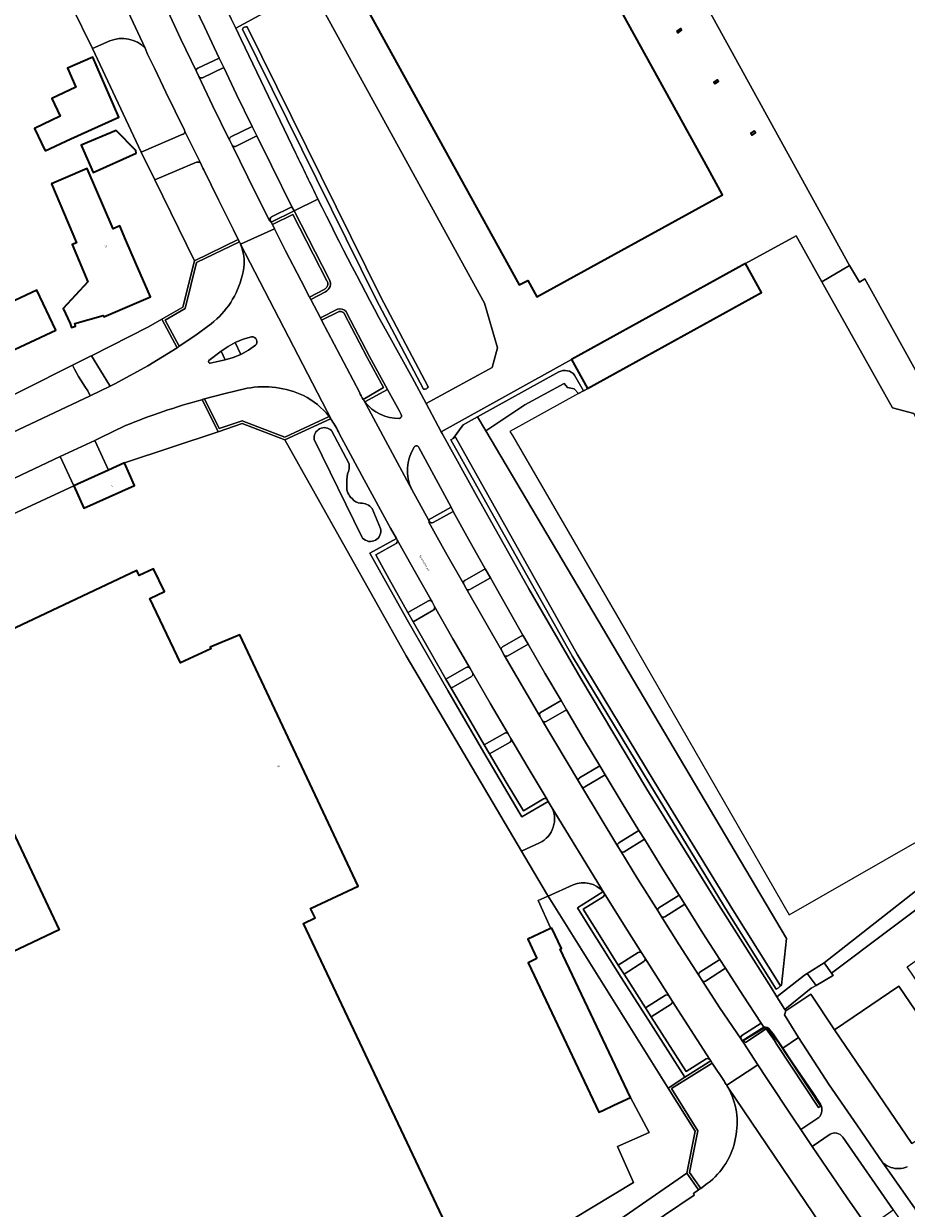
# Model space of a CAD drawing. Header units: metres. Extents: x 197700 to 204338, y 317132 to 325229.
# Tile 166 of 256: x 199338 to 199506, y 318752 to 318978. Entities that reach past the tile are written whole.
import ezdxf
from ezdxf.enums import TextEntityAlignment as Align

# ---------------------------------------------------------------- set-up
doc = ezdxf.new("R2010")
doc.units = ezdxf.units.M
for name, color, linetype, lineweight in [('B-WE-GR-BEPLANTING_CULTUUR_BODEMBEDEKKER-GV', 90, 'Continuous', 18), ('B-WE-GR-BEPLANTING_CULTUUR_HEESTERS-GV', 90, 'Continuous', 18), ('B-WE-IE-TERREINAFSCHEIDING_KUNSTMATIG_HEKWERK-G', 20, 'IE-TERREINAFSCHEIDING-KUNSTMATIG', 18), ('B-WE-OG-BEBOUWING-GV', 7, 'Continuous', 35), ('B-WE-OG-BEBOUWING-T18', 10, 'Continuous', 18), ('B-WE-OG-TERREIN_CULTUURSCHEIDING-GV', 7, 'Continuous', 18), ('B-WE-OG-TERREIN_ERF-GV', 7, 'Continuous', 18), ('B-WE-OG-TOPOGRAFIE-T18', 10, 'Continuous', 18), ('B-WE-OG-WATER_GREPPEL-GV', 160, 'Continuous', 18), ('B-WE-VH-VERHARDING_ASFALT-GV', 252, 'Continuous', 18), ('B-WE-VH-VERHARDING_BETONSTRAATSTEEN-GV', 252, 'Continuous', 18), ('B-WE-VH-VERHARDING_GESLOTEN-GV', 252, 'Continuous', 18), ('B-WE-VH-VERHARDING_GRASBETONSTEEN-GV', 70, 'Continuous', 18), ('B-WE-VH-VERHARDING_HALFVERHARDING-GV', 252, 'Continuous', 18), ('B-WE-VH-VERHARDING_OPEN-GV', 252, 'Continuous', 18), ('B-WE-VH-VERHARDING_STRAATBAKSTEEN-GV', 252, 'Continuous', 18), ('B-WE-VH-VERHARDING_TEGEL-GV', 252, 'Continuous', 18)]:
    doc.layers.add(name, color=color, linetype=linetype, lineweight=lineweight)
doc.styles.add('NLCS-ISO-M200-T18', font='NLCS-ISO.ttf', dxfattribs={"height": 0.36})
doc.linetypes.add('IE-TERREINAFSCHEIDING-KUNSTMATIG', pattern='A,4,[82,NLCS.SHX,S=0.75,R=90,X=0,Y=0],4,-2', length=10)

msp = doc.modelspace()

# ---------------------------------------------------------------- linework, layer by layer
at = {"layer": 'B-WE-GR-BEPLANTING_CULTUUR_BODEMBEDEKKER-GV'}
for points in [[(199375.995, 318969.202), (199375.127, 318971.008), (199371.053, 318969.08)], [(199370.808, 318968.447), (199371.252, 318967.498)], [(199371.942, 318967.282), (199375.995, 318969.202)], [(199378.239, 318954.216), (199382.288, 318956.192), (199381.42, 318957.976), (199377.371, 318956.009)], [(199377.108, 318955.397), (199377.138, 318955.336), (199377.586, 318954.417)], [(199422.831, 318869.915), (199426.755, 318872.111), (199425.759, 318873.841), (199421.833, 318871.648)], [(199421.65, 318870.958), (199422.149, 318870.081)], [(199414.944, 318867.766), (199411.046, 318865.527), (199412.016, 318863.777), (199415.955, 318866.021), (199416.168, 318866.335), (199416.113, 318866.7), (199415.632, 318867.576)], [(199430.026, 318857.298), (199433.944, 318859.517), (199432.927, 318861.241), (199429.019, 318859.035)], [(199428.839, 318858.374), (199429.357, 318857.449)], [(199422.141, 318855.071), (199418.28, 318852.843), (199419.29, 318851.118), (199423.132, 318853.37)], [(199423.357, 318853.999), (199422.85, 318854.897)], [(199437.321, 318844.778), (199441.195, 318847.041), (199440.191, 318848.77), (199436.293, 318846.514), (199436.076, 318846.24), (199436.114, 318845.826)], [(199436.114, 318845.826), (199436.624, 318844.952)], [(199429.45, 318842.578), (199425.552, 318840.377), (199426.57, 318838.658), (199430.475, 318840.856), (199430.691, 318841.162)], [(199430.691, 318841.162), (199430.64, 318841.538), (199430.089, 318842.441)], [(199444.724, 318832.341), (199448.579, 318834.65), (199447.548, 318836.373), (199443.689, 318834.06)], [(199443.49, 318833.434), (199444.037, 318832.49)], [(199452.208, 318819.994), (199456.026, 318822.386), (199454.988, 318824.089), (199451.152, 318821.719)], [(199451.152, 318821.719), (199450.944, 318821.442), (199450.995, 318821.025), (199451.521, 318820.162)], [(199459.911, 318807.635), (199463.696, 318810.05), (199462.616, 318811.738), (199458.804, 318809.366)], [(199458.643, 318808.687), (199459.203, 318807.788)], [(199454.853, 318800.85), (199451.062, 318798.45), (199452.16, 318796.74), (199455.926, 318799.153)], [(199456.083, 318799.85), (199455.544, 318800.701)], [(199467.684, 318795.382), (199471.453, 318797.854), (199470.386, 318799.538), (199466.604, 318797.1)], [(199466.431, 318796.444), (199467.01, 318795.512)], [(199461.279, 318791.71), (199460.728, 318792.579), (199460.415, 318792.787), (199460.033, 318792.727), (199456.22, 318790.308)], [(199456.22, 318790.308), (199457.314, 318788.646), (199461.115, 318791.025)]]:
    msp.add_lwpolyline(points, dxfattribs=at)
for points in [[(199371.053, 318969.08, 0.4123122), (199370.808, 318968.447)], [(199371.252, 318967.498, 0.4242633), (199371.942, 318967.282)], [(199377.371, 318956.009, 0.4169138), (199377.108, 318955.397)], [(199377.586, 318954.417, 0.4064366), (199378.239, 318954.216)], [(199421.833, 318871.648, 0.3975022), (199421.65, 318870.958)], [(199422.149, 318870.081, 0.4250226), (199422.831, 318869.915)], [(199415.632, 318867.576, 0.4050085), (199414.944, 318867.766)], [(199429.019, 318859.035, 0.4026372), (199428.839, 318858.374)], [(199429.357, 318857.449, 0.421187), (199430.026, 318857.298)], [(199422.85, 318854.897, 0.4122858), (199422.141, 318855.071)], [(199423.132, 318853.37, 0.4347017), (199423.357, 318853.999)], [(199436.624, 318844.952, 0.4101961), (199437.321, 318844.778)], [(199430.089, 318842.441, 0.3978937), (199429.45, 318842.578)], [(199443.689, 318834.06, 0.3972319), (199443.49, 318833.434)], [(199444.037, 318832.49, 0.4269315), (199444.724, 318832.341)], [(199451.521, 318820.162, 0.4043286), (199452.208, 318819.994)], [(199458.804, 318809.366, 0.4139667), (199458.643, 318808.687)], [(199459.203, 318807.788, 0.3999639), (199459.911, 318807.635)], [(199455.544, 318800.701, 0.4067788), (199454.853, 318800.85)], [(199455.926, 318799.153, 0.4103878), (199456.083, 318799.85)], [(199466.604, 318797.1, 0.4118148), (199466.431, 318796.444)], [(199467.01, 318795.512, 0.4005722), (199467.684, 318795.382)], [(199461.115, 318791.025, 0.4149317), (199461.279, 318791.71)]]:
    msp.add_lwpolyline(points, format="xyb", dxfattribs=at)
at = {"layer": 'B-WE-GR-BEPLANTING_CULTUUR_HEESTERS-GV'}
for points in [[(199396.045, 318928.921), (199389.38, 318941.939), (199385.02, 318939.78), (199385.245, 318939.334), (199389.16, 318941.272), (199395.617, 318928.662), (199395.667, 318928.571)], [(199395.667, 318928.571), (199395.709, 318928.475), (199395.742, 318928.376), (199395.766, 318928.274), (199395.78, 318928.171), (199395.786, 318928.066), (199395.782, 318927.962), (199395.769, 318927.858), (199395.746, 318927.756), (199395.715, 318927.657), (199395.675, 318927.56), (199395.626, 318927.468), (199395.569, 318927.38), (199395.505, 318927.298), (199395.433, 318927.222), (199395.355, 318927.152), (199395.272, 318927.09), (199395.183, 318927.035), (199395.113, 318927), (199392.338, 318925.545), (199392.57, 318925.102), (199395.325, 318926.547)], [(199397.661, 318923.227), (199394.371, 318921.591), (199394.604, 318921.148), (199397.815, 318922.751), (199397.903, 318922.776), (199397.992, 318922.792), (199398.083, 318922.8), (199398.174, 318922.8), (199398.264, 318922.792), (199398.354, 318922.776), (199398.441, 318922.752), (199398.526, 318922.72), (199398.608, 318922.681), (199398.686, 318922.635), (199398.76, 318922.582)], [(199398.76, 318922.582), (199398.829, 318922.522), (199398.892, 318922.457), (199398.901, 318922.446), (199403.259, 318914.027), (199406.39, 318908.319), (199402.535, 318906.063), (199402.581, 318905.994), (199402.629, 318905.924)], [(199402.853, 318905.614), (199407.157, 318907.96), (199403.7, 318914.262), (199399.442, 318922.473), (199399.281, 318922.771)], [(199379.482, 318901.984), (199375.149, 318900.554), (199372.298, 318906.159), (199371.915, 318906.057), (199374.905, 318899.929), (199379.501, 318901.464), (199387.635, 318898.362), (199396.331, 318902.41)], [(199396.022, 318902.818), (199387.616, 318898.904), (199379.482, 318901.984)]]:
    msp.add_lwpolyline(points, dxfattribs=at)
for points in [[(199370.824, 318932.12), (199378.968, 318936.035), (199378.75, 318936.486), (199370.396, 318932.469), (199368.213, 318923.65), (199364.187, 318921.345), (199367.107, 318915.9), (199367.293, 318916.016), (199367.527, 318916.175), (199364.854, 318921.159), (199368.657, 318923.345)], [(199489.17, 318771.391), (199489.575, 318771.532), (199481.475, 318783.891), (199479.082, 318786.621), (199474.873, 318784.104), (199475.25, 318783.747), (199479.191, 318786.323), (199480.773, 318784.118), (199481.253, 318783.357)], [(199466.759, 318755.964), (199464.612, 318758.996), (199466.218, 318766.949), (199461.206, 318774.969), (199468.927, 318779.825), (199468.651, 318780.245), (199463.74, 318777.151), (199460.57, 318775.041), (199465.686, 318766.858), (199464.081, 318758.88), (199466.35, 318755.676), (199466.719, 318755.934)]]:
    msp.add_lwpolyline(points, close=True, dxfattribs=at)
for points in [[(199395.325, 318926.547, 0.4455589), (199396.045, 318928.921)], [(199399.281, 318922.771, 0.3029828), (199397.661, 318923.227)], [(199402.629, 318905.924, 0.0146026), (199402.853, 318905.614)], [(199396.331, 318902.41, 0.0101472), (199396.022, 318902.818)]]:
    msp.add_lwpolyline(points, format="xyb", dxfattribs=at)
at = {"layer": 'B-WE-IE-TERREINAFSCHEIDING_KUNSTMATIG_HEKWERK-G'}
for points in [[(199350.989, 318972.803), (199347.033, 318980.965)], [(199360.25, 318953.129), (199350.989, 318972.803)], [(199362.85, 318947.835), (199360.25, 318953.129)], [(199362.85, 318947.835), (199370.396, 318932.469)], [(199370.396, 318932.469), (199368.213, 318923.65)], [(199368.213, 318923.65), (199364.187, 318921.345)], [(199350.808, 318914.363), (199361.674, 318919.907)], [(199361.674, 318919.907), (199364.187, 318921.345)], [(199350.643, 318914.279), (199347.226, 318912.564)], [(199350.808, 318914.363), (199350.643, 318914.279)], [(199347.226, 318912.564), (199310.21, 318893.99)], [(199443.489, 318907.198), (199430.441, 318899.982)], [(199443.489, 318907.198), (199444.462, 318907.736)], [(199444.462, 318907.736), (199445.19, 318908.139)], [(199357.12, 318893.991), (199374.905, 318899.929)], [(199379.501, 318901.464), (199374.905, 318899.929)], [(199387.635, 318898.362), (199379.501, 318901.464)], [(199430.441, 318899.982), (199430.931, 318899.193)], [(199387.635, 318898.362), (199410.69, 318857.286)], [(199430.931, 318899.193), (199453.28, 318860.691)], [(199347.446, 318889.637), (199335.846, 318884.239)], [(199453.28, 318860.691), (199483.594, 318807.996)], [(199410.69, 318857.286), (199432.669, 318820.105)], [(199483.594, 318807.996), (199507.937, 318822)], [(199437.418, 318812.071), (199432.669, 318820.105)], [(199437.72, 318811.588), (199437.418, 318812.071)], [(199460.57, 318775.041), (199437.72, 318811.588)], [(199504.417, 318794.434), (199492.212, 318786.132)], [(199519.13, 318772.803), (199504.417, 318794.434)], [(199506.925, 318764.501), (199492.212, 318786.132)], [(199465.686, 318766.858), (199460.57, 318775.041)], [(199464.081, 318758.88), (199465.686, 318766.858)], [(199426.032, 318732.554), (199464.081, 318758.88)]]:
    msp.add_lwpolyline(points, dxfattribs=at)
at = {"layer": 'B-WE-OG-BEBOUWING-GV'}
for points in [[(199410.065, 318992.775), (199407.683, 318991.234), (199407.012, 318992.451), (199399.043, 318988.058), (199432.231, 318927.85), (199433.825, 318928.728), (199435.555, 318925.574), (199470.907, 318945.017), (199468.095, 318950.123), (199443.636, 318994.535), (199447.758, 318997.535), (199424.264, 319030.031), (199422.374, 319032.645), (199411.437, 319047.772), (199384.621, 319028.326), (199384.59, 319028.303), (199387.683, 319023.99)], [(199462.223, 318976.158), (199462.461, 318975.832), (199463.107, 318976.303), (199462.869, 318976.63)], [(199342.035, 318953.343), (199346.877, 318955.628), (199356.048, 318959.79), (199351.111, 318971.207), (199346.282, 318969.119), (199347.827, 318965.481), (199343.262, 318963.295), (199344.849, 318959.93), (199340.006, 318957.644)], [(199469.496, 318966.081), (199470.142, 318966.552), (199469.9, 318966.885), (199469.253, 318966.414)], [(199359.319, 318952.907), (199359.26, 318953.438), (199355.495, 318957.218), (199348.862, 318954.413), (199351.115, 318949.25)], [(199476.929, 318957.165), (199476.309, 318956.718), (199476.561, 318956.369), (199477.18, 318956.815)], [(199343.239, 318947.085), (199347.956, 318935.873), (199347.158, 318935.537), (199350.148, 318928.427), (199345.444, 318923.356), (199346.786, 318920.53), (199347.003, 318919.78), (199347.771, 318920.002), (199347.655, 318920.488), (199353.069, 318922.057), (199353.189, 318921.782), (199362.05, 318925.622), (199359.222, 318932.146), (199357.379, 318936.398), (199356.218, 318939.075), (199354.973, 318938.529), (199350.003, 318950.013), (199345.415, 318948.027)], [(199475.269, 318931.903), (199442.154, 318913.647), (199445.19, 318908.139), (199478.305, 318926.395)], [(199344.034, 318919.231), (199340.428, 318926.863), (199325.751, 318920), (199329.342, 318912.404)], [(199347.446, 318889.637), (199349.343, 318885.359), (199359.04, 318889.723), (199357.12, 318893.991), (199354.073, 318892.62)], [(199435.558, 318799.688), (199433.904, 318798.904), (199447.383, 318770.453), (199448.123, 318770.8), (199450.225, 318771.786), (199453.377, 318773.265), (199439.991, 318801.479), (199440.244, 318801.598), (199438.398, 318805.512), (199438.195, 318805.416), (199433.849, 318803.362)]]:
    msp.add_lwpolyline(points, close=True, dxfattribs=at)
msp.add_lwpolyline([(199423.244, 318738.574), (199391.146, 318806.344), (199393.356, 318807.426), (199392.49, 318809.194), (199401.584, 318813.477), (199379.021, 318861.261), (199373.382, 318858.928), (199373.508, 318858.623), (199367.754, 318855.964), (199361.935, 318868.207), (199364.69, 318869.515), (199362.646, 318873.821), (199359.904, 318872.597), (199359.452, 318873.497), (199276.403, 318834.323), (199278.537, 318829.801), (199285.838, 318815.098), (199330.095, 318836.003), (199344.692, 318805.147), (199300.133, 318784.067), (199321.525, 318738.893)], dxfattribs=at)
at = {"layer": 'B-WE-OG-TERREIN_CULTUURSCHEIDING-GV'}
for points in [[(199354.322, 318974.261), (199350.989, 318972.803), (199360.25, 318953.129), (199368.216, 318956.52), (199368.352, 318956.568), (199368.467, 318956.654), (199368.552, 318956.77), (199368.599, 318956.906), (199368.618, 318957.058)], [(199368.618, 318957.058), (199368.503, 318957.293), (199364.982, 318964.532), (199362.887, 318968.944), (199361.513, 318971.781), (199361.036, 318972.918)], [(199378.968, 318936.035), (199370.824, 318932.12), (199368.657, 318923.345), (199364.854, 318921.159), (199367.527, 318916.175), (199370.484, 318918.182), (199373.593, 318920.478)], [(199379.165, 318935.624), (199379.156, 318935.644), (199378.968, 318936.035)], [(199398.829, 318922.522), (199398.76, 318922.582), (199398.686, 318922.635), (199398.608, 318922.681), (199398.526, 318922.72), (199398.441, 318922.752), (199398.354, 318922.776), (199398.264, 318922.792), (199398.174, 318922.8), (199398.083, 318922.8), (199397.992, 318922.792), (199397.903, 318922.776), (199397.815, 318922.751), (199394.604, 318921.148), (199401.814, 318907.439)], [(199402.535, 318906.063), (199406.39, 318908.319), (199403.259, 318914.027), (199398.901, 318922.446), (199398.892, 318922.457), (199398.829, 318922.522)], [(199380.435, 318908.195), (199376.021, 318907.156), (199372.298, 318906.159), (199375.149, 318900.554), (199379.482, 318901.984), (199387.616, 318898.904), (199396.022, 318902.818)], [(199409.768, 318903.23), (199409.347, 318903.966), (199407.157, 318907.96), (199402.853, 318905.614)], [(199374.905, 318899.929), (199371.915, 318906.057), (199371.804, 318906.027)], [(199396.575, 318902.067), (199396.454, 318902.24), (199396.331, 318902.41), (199387.635, 318898.362), (199410.69, 318857.286), (199432.669, 318820.105), (199436.098, 318821.714)], [(199357.275, 318901.104), (199352.469, 318898.77), (199351.432, 318898.281), (199354.073, 318892.62), (199357.12, 318893.991), (199374.905, 318899.929)], [(199396.504, 318900.132), (199399.84, 318893.809)], [(199432.71, 318826.685), (199432.337, 318827.318), (199425.473, 318838.898), (199418.615, 318850.706), (199410.893, 318864.166), (199403.816, 318876.798), (199408.834, 318879.631), (199407.734, 318881.606), (199402.681, 318890.773), (199397.956, 318899.571)], [(199402.421, 318879.683), (199402.257, 318879.941), (199393.218, 318898.426)], [(199335.846, 318884.239), (199347.446, 318889.637), (199344.887, 318895.19), (199334.986, 318890.516)], [(199411.752, 318888.955), (199414.965, 318883.17), (199419.255, 318885.585), (199413.119, 318896.958)], [(199404.201, 318885.327), (199405.83, 318881.539)], [(199438.316, 318828.635), (199437.737, 318829.585), (199432.71, 318826.685)], [(199442.473, 318813.703), (199437.72, 318811.588), (199460.57, 318775.041), (199463.74, 318777.151), (199457.265, 318787.263)], [(199457.265, 318787.263), (199451.615, 318796.106), (199445.914, 318805.158), (199443.286, 318809.364), (199448.147, 318812.41)], [(199506.925, 318764.501), (199492.212, 318786.132), (199487.693, 318792.923), (199482.924, 318789.75), (199482.677, 318788.971), (199485.358, 318784.7), (199486.85, 318782.322), (199491.219, 318775.697), (199496.436, 318768.059), (199501.383, 318760.862), (199501.857, 318760.509), (199502.197, 318760.3), (199502.554, 318760.123), (199502.926, 318759.978), (199503.309, 318759.868), (199503.7, 318759.792), (199504.097, 318759.751), (199504.496, 318759.746), (199504.894, 318759.776), (199505.287, 318759.842), (199505.673, 318759.942), (199506.048, 318760.077)], [(199478.75, 318786.678), (199474.652, 318784.03), (199474.926, 318783.611), (199477.632, 318779.472), (199479.33, 318776.876), (199484.311, 318769.368)], [(199489.295, 318772.365), (199488.177, 318774.014), (199484.186, 318779.892), (199482.346, 318782.65), (199480.506, 318785.408), (199479.917, 318786.144)], [(199471.243, 318776.295), (199468.927, 318779.825), (199461.206, 318774.969), (199466.218, 318766.949), (199464.612, 318758.996)], [(199471.91, 318775.24), (199471.807, 318775.417), (199471.701, 318775.594)], [(199484.311, 318769.368), (199485.803, 318767.171), (199489.22, 318769.434)], [(199492.636, 318766.489), (199492.58, 318766.499)], [(199491.388, 318766.3), (199487.972, 318763.957), (199494.628, 318754.172)], [(199494.628, 318754.172), (199498.279, 318748.911), (199498.571, 318748.49), (199503.339, 318751.921), (199493.784, 318765.725)], [(199464.612, 318758.996), (199466.759, 318755.964), (199468.002, 318756.907)]]:
    msp.add_lwpolyline(points, dxfattribs=at)
for points in [[(199361.036, 318972.918, 0.3056456), (199354.322, 318974.261)], [(199379.482, 318929.6, 0.1800686), (199379.165, 318935.624)], [(199373.593, 318920.478, 0.1707276), (199379.482, 318929.6)], [(199391.173, 318906.813, 0.1564983), (199380.435, 318908.195)], [(199396.022, 318902.818, 0.1081574), (199391.173, 318906.813)], [(199401.814, 318907.439, 0.0489043), (199402.535, 318906.063)], [(199371.804, 318906.027, 0.0282011), (199357.275, 318901.104)], [(199402.853, 318905.614, 0.2414368), (199409.404, 318902.468)], [(199397.956, 318899.571, 0.0485909), (199396.575, 318902.067)], [(199409.404, 318902.468, 0.5413928), (199409.768, 318903.23)], [(199393.218, 318898.426, -0.7332833), (199396.504, 318900.132)], [(199413.119, 318896.958, 0.5941254), (199412.229, 318897.003)], [(199412.229, 318897.003, 0.2565533), (199411.752, 318888.955)], [(199399.84, 318893.809, -0.1424628), (199399.552, 318891.917)], [(199399.552, 318891.917, 0.0523378), (199399.414, 318889.658)], [(199399.414, 318889.658, 0.2426058), (199400.416, 318887.203)], [(199400.416, 318887.203, 0.2142575), (199402.044, 318886.332)], [(199402.044, 318886.332, -0.2307197), (199404.201, 318885.327)], [(199405.83, 318881.539, -0.7721186), (199402.421, 318879.683)], [(199436.098, 318821.714, 0.4287488), (199438.316, 318828.635)], [(199448.147, 318812.41, 0.3334981), (199442.473, 318813.703)], [(199479.917, 318786.144, 0.2862581), (199478.75, 318786.678)], [(199471.701, 318775.594, 0.0152633), (199471.243, 318776.295)], [(199473.371, 318765.584, 0.1857292), (199471.91, 318775.24)], [(199489.816, 318770.713, 0.2079444), (199489.295, 318772.365)], [(199489.22, 318769.434, 0.166504), (199489.816, 318770.713)], [(199492.58, 318766.499, 0.1697736), (199491.388, 318766.3)], [(199493.784, 318765.725, 0.1950917), (199492.636, 318766.489)], [(199468.002, 318756.907, 0.1924259), (199473.371, 318765.584)]]:
    msp.add_lwpolyline(points, format="xyb", dxfattribs=at)
for points in [[(199372.042, 318950.062), (199371.483, 318951.204), (199371.13, 318951.215), (199370.836, 318951.179), (199362.85, 318947.835), (199370.396, 318932.469), (199378.75, 318936.486), (199377.846, 318938.364), (199375.023, 318944.038), (199372.208, 318949.744)], [(199395.709, 318928.475), (199395.667, 318928.571), (199395.617, 318928.662), (199389.16, 318941.272), (199385.245, 318939.334), (199385.658, 318938.518), (199387.767, 318934.348), (199390.715, 318928.644), (199392.338, 318925.545), (199395.113, 318927), (199395.183, 318927.035), (199395.272, 318927.09), (199395.355, 318927.152), (199395.433, 318927.222), (199395.505, 318927.298), (199395.569, 318927.38), (199395.626, 318927.468), (199395.675, 318927.56), (199395.715, 318927.657), (199395.746, 318927.756), (199395.769, 318927.858), (199395.782, 318927.962), (199395.786, 318928.066), (199395.78, 318928.171), (199395.766, 318928.274), (199395.742, 318928.376)], [(199361.555, 318912.434), (199367.107, 318915.9), (199364.187, 318921.345), (199361.674, 318919.907), (199350.808, 318914.363), (199354.236, 318908.782), (199354.359, 318908.577), (199355.407, 318909.072)], [(199347.592, 318911.848), (199347.226, 318912.564), (199310.21, 318893.99), (199283.113, 318881.826), (199284.602, 318880.356), (199286.035, 318879.269), (199287.476, 318878.443), (199288.917, 318877.996), (199289.379, 318877.897), (199350.561, 318906.784), (199350.107, 318907.678), (199349.662, 318908.34), (199349.223, 318909.019), (199348.795, 318909.714), (199348.379, 318910.419), (199347.977, 318911.132)], [(199483.084, 318803.528), (199425.833, 318900.074), (199424.259, 318902.741), (199421.518, 318901.223), (199419.651, 318898.623), (199420.087, 318898.868), (199443.213, 318857.632), (199457.903, 318833.393), (199472.842, 318808.947), (199481.932, 318794.488), (199482.148, 318794.67)], [(199491.846, 318796.415), (199488.685, 318794.551), (199487.733, 318794.062), (199482.78, 318789.98), (199482.924, 318789.75), (199487.693, 318792.923), (199492.212, 318786.132), (199504.417, 318794.434), (199519.13, 318772.803), (199515.357, 318770.237), (199517.015, 318767.579), (199523.665, 318772.178), (199506, 318798.152), (199526.823, 318812.768), (199525.908, 318814.117), (199514.07, 318813.819), (199491.655, 318796.937), (199491.969, 318796.508)], [(199506.925, 318764.501), (199513.314, 318768.847), (199512.323, 318770.436), (199514.417, 318771.743), (199515.357, 318770.237), (199519.13, 318772.803), (199504.417, 318794.434), (199492.212, 318786.132)], [(199489.17, 318771.391), (199481.253, 318783.357), (199480.773, 318784.118), (199479.191, 318786.323), (199475.25, 318783.747), (199474.873, 318784.104), (199479.082, 318786.621), (199481.475, 318783.891), (199489.575, 318771.532)], [(199426.032, 318732.554), (199389.807, 318707.863), (199367.887, 318693.005), (199373.583, 318692.55), (199459.851, 318750.885), (199465.511, 318754.714), (199465.352, 318754.976), (199466.35, 318755.676), (199464.081, 318758.88)]]:
    msp.add_lwpolyline(points, close=True, dxfattribs=at)
at = {"layer": 'B-WE-OG-TERREIN_ERF-GV'}
for points in [[(199407.248, 318918.495), (199411.871, 318910.258), (199414.519, 318905.278), (199427.037, 318912.156), (199428.085, 318915.898), (199425.617, 318924.363), (199392.557, 318984.512), (199378.265, 318976.727), (199379.3, 318974.552)], [(199228.915, 318856.237), (199249, 318865.693), (199279.004, 318879.981), (199279.444, 318880.178), (199283.113, 318881.826), (199310.21, 318893.99), (199347.226, 318912.564), (199350.643, 318914.279), (199350.808, 318914.363), (199361.674, 318919.907), (199364.187, 318921.345), (199368.213, 318923.65), (199370.396, 318932.469), (199362.85, 318947.835), (199360.25, 318953.129), (199350.989, 318972.803), (199347.033, 318980.965)], [(199414.021, 318908.021), (199404.913, 318925.194), (199379.549, 318976.532)], [(199380.445, 318976.974), (199405.803, 318925.65)], [(199379.3, 318974.552), (199389.717, 318952.88)], [(199405.803, 318925.65), (199414.905, 318908.489)], [(199439.731, 318911.311), (199424.259, 318902.741), (199425.833, 318900.074), (199433.277, 318905.044), (199440.781, 318909.117), (199441.398, 318908.37), (199442.682, 318908.116), (199443.489, 318907.198), (199444.462, 318907.736)], [(199444.462, 318907.736), (199442.76, 318910.681)], [(199276.403, 318834.323), (199359.452, 318873.497), (199359.904, 318872.597), (199362.646, 318873.821), (199364.69, 318869.515), (199361.935, 318868.207), (199367.754, 318855.964), (199373.508, 318858.623), (199373.382, 318858.928), (199379.021, 318861.261), (199401.584, 318813.477), (199392.49, 318809.194), (199393.356, 318807.426), (199391.146, 318806.344), (199423.244, 318738.574), (199453.983, 318757.098), (199450.925, 318763.941), (199456.918, 318766.619), (199453.377, 318773.265), (199450.225, 318771.786), (199448.123, 318770.8), (199447.383, 318770.453), (199433.904, 318798.904), (199435.558, 318799.688), (199433.849, 318803.362), (199438.195, 318805.416), (199438.133, 318805.549), (199435.804, 318810.735), (199437.545, 318811.51), (199437.72, 318811.588), (199437.418, 318812.071), (199432.669, 318820.105), (199410.69, 318857.286), (199387.635, 318898.362), (199379.501, 318901.464), (199374.905, 318899.929), (199357.12, 318893.991), (199359.04, 318889.723), (199349.343, 318885.359), (199347.446, 318889.637), (199335.846, 318884.239)], [(199300.133, 318784.067), (199344.692, 318805.147), (199330.095, 318836.003)]]:
    msp.add_lwpolyline(points, dxfattribs=at)
for points in [[(199379.549, 318976.532, -0.3348074), (199380.445, 318976.974)], [(199389.717, 318952.88, 0.0035155), (199393.922, 318944.188)], [(199393.922, 318944.188, 0.0104649), (199407.248, 318918.495)], [(199442.76, 318910.681, 0.3560767), (199439.731, 318911.311)], [(199414.905, 318908.489, -0.3880593), (199414.021, 318908.021)]]:
    msp.add_lwpolyline(points, format="xyb", dxfattribs=at)
for points in [[(199346.877, 318955.628), (199342.035, 318953.343), (199340.006, 318957.644), (199344.849, 318959.93), (199343.262, 318963.295), (199347.827, 318965.481), (199346.282, 318969.119), (199351.111, 318971.207), (199356.048, 318959.79)], [(199359.26, 318953.438), (199359.319, 318952.907), (199351.115, 318949.25), (199348.862, 318954.413), (199355.495, 318957.218)], [(199347.956, 318935.873), (199343.239, 318947.085), (199345.415, 318948.027), (199350.003, 318950.013), (199354.973, 318938.529), (199356.218, 318939.075), (199357.379, 318936.398), (199359.222, 318932.146), (199362.05, 318925.622), (199353.189, 318921.782), (199353.069, 318922.057), (199347.655, 318920.488), (199347.771, 318920.002), (199347.003, 318919.78), (199346.786, 318920.53), (199345.444, 318923.356), (199350.148, 318928.427), (199347.158, 318935.537)], [(199344.034, 318919.231), (199329.342, 318912.404), (199325.751, 318920), (199340.428, 318926.863)], [(199450.925, 318763.941), (199453.983, 318757.098), (199423.244, 318738.574), (199423.111, 318738.511), (199384.257, 318720.179), (199332.63, 318695.821), (199367.887, 318693.005), (199389.807, 318707.863), (199426.032, 318732.554), (199464.081, 318758.88), (199465.686, 318766.858), (199460.57, 318775.041), (199437.72, 318811.588), (199437.545, 318811.51), (199435.804, 318810.735), (199438.133, 318805.549), (199438.195, 318805.416), (199438.398, 318805.512), (199440.244, 318801.598), (199439.991, 318801.479), (199453.377, 318773.265), (199456.918, 318766.619)]]:
    msp.add_lwpolyline(points, close=True, dxfattribs=at)
at = {"layer": 'B-WE-OG-WATER_GREPPEL-GV'}
for points in [[(199380.445, 318976.974, 0.3348074), (199379.549, 318976.532)], [(199414.021, 318908.021, 0.3880593), (199414.905, 318908.489)], [(199396.504, 318900.132, 0.7332833), (199393.218, 318898.426)], [(199399.552, 318891.917, 0.1424628), (199399.84, 318893.809)], [(199399.414, 318889.658, -0.0523378), (199399.552, 318891.917)], [(199400.416, 318887.203, -0.2426058), (199399.414, 318889.658)], [(199402.044, 318886.332, -0.2142575), (199400.416, 318887.203)], [(199404.201, 318885.327, 0.2307197), (199402.044, 318886.332)], [(199402.421, 318879.683, 0.7721186), (199405.83, 318881.539)]]:
    msp.add_lwpolyline(points, format="xyb", dxfattribs=at)
for points in [[(199379.549, 318976.532), (199404.913, 318925.194), (199414.021, 318908.021)], [(199414.905, 318908.489), (199405.803, 318925.65), (199380.445, 318976.974)], [(199399.84, 318893.809), (199396.504, 318900.132)], [(199393.218, 318898.426), (199402.257, 318879.941), (199402.421, 318879.683)], [(199405.83, 318881.539), (199404.201, 318885.327)]]:
    msp.add_lwpolyline(points, dxfattribs=at)
msp.add_lwpolyline([(199443.213, 318857.632), (199420.087, 318898.868), (199419.651, 318898.623), (199419.215, 318898.378), (199442.345, 318857.135), (199457.049, 318832.873), (199471.992, 318808.421), (199481.123, 318793.897), (199481.546, 318794.163), (199481.932, 318794.488), (199472.842, 318808.947), (199457.903, 318833.393)], close=True, dxfattribs=at)
at = {"layer": 'B-WE-VH-VERHARDING_ASFALT-GV'}
for points in [[(199389.717, 318952.88), (199379.3, 318974.552), (199378.265, 318976.727), (199377.434, 318978.474), (199376.605, 318980.222), (199373.552, 318986.683), (199368.872, 318996.654), (199360.872, 319014.577), (199353.108, 319032.889), (199351.872, 319035.72), (199350.408, 319038.669), (199349.594, 319038.327), (199346.847, 319044.225), (199346.082, 319043.805), (199345.357, 319043.319), (199344.678, 319042.77), (199344.052, 319042.162), (199343.482, 319041.501), (199343.005, 319040.838)], [(199357.834, 318979.824), (199361.036, 318972.918), (199361.513, 318971.781), (199362.887, 318968.944), (199364.982, 318964.532), (199368.503, 318957.293), (199368.618, 318957.058), (199371.483, 318951.204), (199372.042, 318950.062), (199372.208, 318949.744), (199375.023, 318944.038), (199377.846, 318938.364), (199378.75, 318936.486), (199378.968, 318936.035), (199379.156, 318935.644), (199379.165, 318935.624), (199385.658, 318938.518), (199385.245, 318939.334), (199385.02, 318939.78), (199384.848, 318940.136), (199384.71, 318940.06), (199380.544, 318948.332), (199377.586, 318954.417), (199377.138, 318955.336), (199377.108, 318955.397), (199373.875, 318961.984), (199371.252, 318967.498), (199370.808, 318968.447), (199367.774, 318974.74), (199365.061, 318980.614)], [(199369.801, 318982.295), (199372.324, 318976.932), (199375.127, 318971.008), (199375.995, 318969.202), (199378.444, 318964.073), (199381.42, 318957.976), (199382.288, 318956.192), (199385.048, 318950.576), (199388.954, 318942.731), (199389.38, 318941.939), (199393.922, 318944.188)], [(199393.922, 318944.188), (199389.38, 318941.939), (199396.045, 318928.921)], [(199401.814, 318907.439), (199394.604, 318921.148), (199394.371, 318921.591), (199392.57, 318925.102), (199392.338, 318925.545), (199390.715, 318928.644), (199387.767, 318934.348), (199385.658, 318938.518), (199379.165, 318935.624), (199396.575, 318902.067)], [(199396.331, 318902.41), (199396.454, 318902.24), (199396.575, 318902.067), (199379.165, 318935.624)], [(199395.325, 318926.547), (199392.57, 318925.102), (199394.371, 318921.591), (199397.661, 318923.227)], [(199399.281, 318922.771), (199399.442, 318922.473), (199403.7, 318914.262), (199407.157, 318907.96), (199409.347, 318903.966)], [(199373.593, 318920.478), (199370.484, 318918.182), (199367.527, 318916.175), (199367.293, 318916.016), (199367.107, 318915.9), (199361.555, 318912.434), (199355.407, 318909.072), (199354.359, 318908.577), (199350.561, 318906.784), (199289.379, 318877.897), (199280.103, 318873.518), (199235.605, 318852.508), (199220.037, 318845.158), (199210.356, 318840.587), (199208.733, 318839.82), (199191.872, 318831.857), (199188.772, 318830.393), (199192.222, 318823.097)], [(199373.18, 318913.465), (199375.515, 318915.272), (199376.802, 318916.156), (199378.176, 318916.899), (199379.698, 318917.518)], [(199379.698, 318917.518), (199381.28, 318917.963)], [(199479.917, 318786.144), (199480.506, 318785.408), (199482.346, 318782.65), (199485.358, 318784.7), (199482.677, 318788.971), (199482.924, 318789.75), (199482.78, 318789.98), (199481.251, 318792.428), (199480.161, 318794.172), (199474.786, 318802.682), (199469.346, 318811.21), (199456.496, 318831.95), (199443.918, 318853.011), (199434.071, 318870.024), (199424.39, 318887.229), (199417.557, 318899.564), (199417.366, 318899.924), (199414.519, 318905.278), (199411.871, 318910.258), (199407.248, 318918.495)], [(199382.018, 318916.365), (199380.676, 318915.417), (199379.235, 318914.631), (199377.787, 318914.042), (199376.284, 318913.617), (199373.435, 318912.944)], [(199371.804, 318906.027), (199371.915, 318906.057), (199372.298, 318906.159), (199376.021, 318907.156), (199380.435, 318908.195)], [(199471.701, 318775.594), (199477.632, 318779.472), (199474.926, 318783.611), (199474.652, 318784.03), (199474.443, 318784.36), (199470.309, 318790.384), (199467.01, 318795.512), (199466.431, 318796.444), (199462.628, 318802.305), (199459.203, 318807.788), (199458.643, 318808.687), (199454.812, 318814.817), (199451.521, 318820.162), (199450.995, 318821.025), (199444.037, 318832.49), (199443.49, 318833.434), (199436.624, 318844.952), (199436.114, 318845.826), (199429.357, 318857.449), (199428.839, 318858.374), (199422.149, 318870.081), (199421.65, 318870.958), (199418.202, 318877.043), (199415.006, 318882.747), (199415.148, 318882.832), (199414.965, 318883.17), (199411.752, 318888.955), (199402.629, 318905.924), (199402.581, 318905.994), (199402.535, 318906.063)], [(199402.629, 318905.924), (199411.752, 318888.955)], [(199409.347, 318903.966), (199409.768, 318903.23)], [(199192.222, 318823.097), (199214.016, 318833.405), (199321.701, 318884.244), (199334.986, 318890.516), (199344.887, 318895.19), (199351.432, 318898.281), (199352.469, 318898.77), (199357.275, 318901.104)], [(199397.956, 318899.571), (199402.681, 318890.773), (199407.734, 318881.606), (199408.834, 318879.631), (199408.99, 318879.356), (199412.241, 318873.596), (199415.632, 318867.576), (199416.113, 318866.7), (199419.597, 318860.545), (199422.85, 318854.897), (199423.357, 318853.999), (199426.755, 318848.183), (199430.089, 318842.441), (199430.64, 318841.538), (199433.73, 318836.296), (199437.53, 318829.932)], [(199413.119, 318896.958), (199419.255, 318885.585), (199419.635, 318884.748), (199422.577, 318879.478), (199425.759, 318873.841), (199426.755, 318872.111), (199429.864, 318866.585), (199432.927, 318861.241), (199433.944, 318859.517), (199437.098, 318854.003), (199440.191, 318848.77), (199441.195, 318847.041), (199444.473, 318841.491), (199447.548, 318836.373), (199448.579, 318834.65), (199451.789, 318829.292), (199454.988, 318824.089), (199456.026, 318822.386), (199459.537, 318816.703), (199462.616, 318811.738), (199463.696, 318810.05), (199467.173, 318804.521), (199470.386, 318799.538), (199471.453, 318797.854), (199474.744, 318792.728), (199478.224, 318787.415), (199478.75, 318786.678)], [(199437.53, 318829.932), (199437.539, 318829.917), (199437.737, 318829.585), (199438.316, 318828.635), (199448.374, 318812.156), (199452.053, 318806.248), (199455.544, 318800.701), (199456.083, 318799.85), (199460.728, 318792.579), (199461.279, 318791.71), (199468.489, 318780.483), (199468.651, 318780.245), (199468.927, 318779.825), (199471.243, 318776.295)], [(199514.176, 318742.706), (199507.547, 318752.043), (199507.399, 318752.253), (199502.32, 318759.498), (199501.383, 318760.862), (199496.436, 318768.059), (199491.219, 318775.697), (199486.85, 318782.322), (199485.358, 318784.7), (199482.346, 318782.65), (199484.186, 318779.892), (199488.177, 318774.014), (199489.295, 318772.365)], [(199506.979, 318736.46), (199503.913, 318740.821), (199500.842, 318745.219), (199498.571, 318748.49), (199498.279, 318748.911), (199494.628, 318754.172), (199487.972, 318763.957), (199485.803, 318767.171), (199484.311, 318769.368), (199479.33, 318776.876), (199477.632, 318779.472), (199471.701, 318775.594), (199471.807, 318775.417), (199471.91, 318775.24), (199491.099, 318746.819)], [(199491.099, 318746.819), (199471.91, 318775.24)], [(199489.22, 318769.434), (199485.803, 318767.171), (199487.972, 318763.957), (199491.388, 318766.3)], [(199492.58, 318766.499), (199492.636, 318766.489)], [(199493.784, 318765.725), (199503.339, 318751.921), (199504.678, 318749.987)], [(199468.002, 318756.907), (199466.759, 318755.964), (199466.719, 318755.934), (199466.35, 318755.676), (199465.352, 318754.976), (199465.511, 318754.714), (199459.851, 318750.885), (199373.583, 318692.55), (199355.504, 318680.325), (199343.463, 318672.183)]]:
    msp.add_lwpolyline(points, dxfattribs=at)
for points in [[(199393.922, 318944.188, -0.0035155), (199389.717, 318952.88)], [(199407.248, 318918.495, -0.0104649), (199393.922, 318944.188)], [(199379.165, 318935.624, -0.1800686), (199379.482, 318929.6)], [(199379.482, 318929.6, -0.1707276), (199373.593, 318920.478)], [(199396.045, 318928.921, -0.4455589), (199395.325, 318926.547)], [(199397.661, 318923.227, -0.3029828), (199399.281, 318922.771)], [(199381.28, 318917.963, -0.7392273), (199382.018, 318916.365)], [(199373.435, 318912.944, -0.6823292), (199373.18, 318913.465)], [(199380.435, 318908.195, -0.1564983), (199391.173, 318906.813)], [(199391.173, 318906.813, -0.1081574), (199396.022, 318902.818)], [(199402.535, 318906.063, -0.0489043), (199401.814, 318907.439)], [(199357.275, 318901.104, -0.0282011), (199371.804, 318906.027)], [(199402.853, 318905.614, -0.0146026), (199402.629, 318905.924)], [(199409.404, 318902.468, -0.2414368), (199402.853, 318905.614)], [(199396.022, 318902.818, -0.0101472), (199396.331, 318902.41)], [(199396.575, 318902.067, -0.0485909), (199397.956, 318899.571)], [(199409.768, 318903.23, -0.5413928), (199409.404, 318902.468)], [(199412.229, 318897.003, -0.5941254), (199413.119, 318896.958)], [(199411.752, 318888.955, -0.2565533), (199412.229, 318897.003)], [(199478.75, 318786.678, -0.2862581), (199479.917, 318786.144)], [(199471.243, 318776.295, -0.0152633), (199471.701, 318775.594)], [(199471.91, 318775.24, -0.1857292), (199473.371, 318765.584)], [(199489.295, 318772.365, -0.2079444), (199489.816, 318770.713)], [(199489.816, 318770.713, -0.166504), (199489.22, 318769.434)], [(199491.388, 318766.3, -0.1697736), (199492.58, 318766.499)], [(199492.636, 318766.489, -0.1950917), (199493.784, 318765.725)], [(199473.371, 318765.584, -0.1924259), (199468.002, 318756.907)]]:
    msp.add_lwpolyline(points, format="xyb", dxfattribs=at)
at = {"layer": 'B-WE-VH-VERHARDING_BETONSTRAATSTEEN-GV'}
for points in [[(199361.036, 318972.918), (199357.834, 318979.824), (199354.267, 318987.447), (199354.261, 318987.187), (199354.221, 318986.787), (199354.145, 318986.391), (199354.035, 318986.004), (199353.89, 318985.628), (199353.712, 318985.267), (199353.502, 318984.923), (199353.263, 318984.599), (199352.127, 318983.483)], [(199352.127, 318983.483), (199351.069, 318982.765), (199347.033, 318980.965), (199350.989, 318972.803), (199354.322, 318974.261)], [(199448.147, 318812.41), (199448.374, 318812.156), (199438.316, 318828.635)], [(199436.098, 318821.714), (199432.669, 318820.105), (199437.418, 318812.071), (199437.72, 318811.588), (199442.473, 318813.703)]]:
    msp.add_lwpolyline(points, dxfattribs=at)
for points in [[(199354.322, 318974.261, -0.3056456), (199361.036, 318972.918)], [(199438.316, 318828.635, -0.4287488), (199436.098, 318821.714)], [(199442.473, 318813.703, -0.3334981), (199448.147, 318812.41)]]:
    msp.add_lwpolyline(points, format="xyb", dxfattribs=at)
msp.add_lwpolyline([(199371.13, 318951.215), (199371.483, 318951.204), (199368.618, 318957.058), (199368.599, 318956.906), (199368.552, 318956.77), (199368.467, 318956.654), (199368.352, 318956.568), (199368.216, 318956.52), (199360.25, 318953.129), (199362.85, 318947.835), (199370.836, 318951.179)], close=True, dxfattribs=at)
at = {"layer": 'B-WE-VH-VERHARDING_GESLOTEN-GV'}
for points in [[(199415.814, 319052.284), (199416.436, 319051.431), (199411.437, 319047.772), (199422.374, 319032.645), (199424.264, 319030.031), (199447.758, 318997.535), (199443.636, 318994.535), (199468.095, 318950.123), (199470.907, 318945.017), (199435.555, 318925.574), (199433.825, 318928.728), (199432.231, 318927.85), (199399.043, 318988.058), (199407.012, 318992.451), (199407.683, 318991.234), (199410.065, 318992.775), (199387.683, 319023.99), (199384.59, 319028.303), (199384.621, 319028.326), (199384.058, 319029.189), (199381.158, 319033.174), (199407.91, 319052.446), (199410.845, 319048.693)], [(199462.461, 318975.832), (199462.223, 318976.158), (199462.869, 318976.63), (199463.107, 318976.303)], [(199470.142, 318966.552), (199469.496, 318966.081), (199469.253, 318966.414), (199469.9, 318966.885)], [(199476.309, 318956.718), (199476.929, 318957.165), (199477.18, 318956.815), (199476.561, 318956.369)], [(199490.214, 318798.903), (199512.294, 318816.208), (199542.13, 318839.591), (199507.316, 318903.398), (199503.223, 318904.486), (199489.762, 318928.43), (199484.909, 318937.18), (199475.269, 318931.903), (199478.305, 318926.395), (199445.19, 318908.139), (199442.154, 318913.647), (199417.366, 318899.924), (199417.557, 318899.564), (199424.39, 318887.229), (199434.071, 318870.024), (199443.918, 318853.011), (199456.496, 318831.95), (199469.346, 318811.21), (199474.786, 318802.682), (199480.161, 318794.172), (199481.251, 318792.428), (199486.471, 318796.538), (199486.989, 318796.865)], [(199514.07, 318813.819), (199536.554, 318831.471), (199540.497, 318826.449), (199545.205, 318829.944), (199542.553, 318833.968), (199541.772, 318835.175), (199547.824, 318839.967), (199545.762, 318843.884), (199549.709, 318847.038), (199540.734, 318859.775), (199541.87, 318860.575), (199522.714, 318888.178), (199520.421, 318888.534), (199497.977, 318928.998), (199496.935, 318928.389), (199495.078, 318931.565), (199489.762, 318928.43), (199503.223, 318904.486), (199507.316, 318903.398), (199542.13, 318839.591), (199512.294, 318816.208)], [(199512.294, 318816.208), (199490.214, 318798.903), (199491.655, 318796.937), (199514.07, 318813.819)]]:
    msp.add_lwpolyline(points, close=True, dxfattribs=at)
for points in [[(199392.557, 318984.512), (199425.617, 318924.363), (199428.085, 318915.898), (199427.037, 318912.156), (199414.519, 318905.278), (199417.366, 318899.924), (199442.154, 318913.647), (199475.269, 318931.903), (199484.909, 318937.18), (199489.762, 318928.43), (199495.078, 318931.565), (199464.147, 318987.655)], [(199464.147, 318987.655), (199495.078, 318931.565), (199496.935, 318928.389), (199497.977, 318928.998), (199520.421, 318888.534), (199522.714, 318888.178), (199541.87, 318860.575), (199540.734, 318859.775), (199549.709, 318847.038), (199545.762, 318843.884), (199547.824, 318839.967), (199567.11, 318855.238), (199567.826, 318854.627), (199581.029, 318864.968), (199581.338, 318865.255), (199567.375, 318883.523), (199562.341, 318890.022), (199545.058, 318910.244), (199533.735, 318924.327), (199544.603, 318935.833), (199567.326, 318964.352), (199578.721, 318978.099)], [(199425.833, 318900.074), (199483.084, 318803.528), (199482.148, 318794.67), (199481.932, 318794.488), (199481.546, 318794.163), (199481.123, 318793.897), (199471.992, 318808.421), (199457.049, 318832.873), (199442.345, 318857.135), (199419.215, 318898.378), (199419.651, 318898.623), (199421.518, 318901.223), (199424.259, 318902.741), (199439.731, 318911.311)], [(199442.76, 318910.681), (199444.462, 318907.736), (199443.489, 318907.198), (199442.682, 318908.116), (199441.398, 318908.37), (199440.781, 318909.117), (199433.277, 318905.044), (199425.833, 318900.074)]]:
    msp.add_lwpolyline(points, dxfattribs=at)
msp.add_lwpolyline([(199439.731, 318911.311, -0.3560767), (199442.76, 318910.681)], format="xyb", dxfattribs=at)
at = {"layer": 'B-WE-VH-VERHARDING_GRASBETONSTEEN-GV'}
for points in [[(199365.061, 318980.614), (199367.774, 318974.74)], [(199371.053, 318969.08), (199375.127, 318971.008), (199372.324, 318976.932), (199369.801, 318982.295), (199365.73, 318980.403)], [(199367.774, 318974.74), (199370.808, 318968.447)], [(199371.252, 318967.498), (199373.875, 318961.984), (199377.108, 318955.397)], [(199381.42, 318957.976), (199378.444, 318964.073), (199375.995, 318969.202), (199371.942, 318967.282)], [(199377.371, 318956.009), (199381.42, 318957.976)], [(199385.081, 318940.809), (199388.954, 318942.731), (199385.048, 318950.576), (199382.288, 318956.192), (199378.239, 318954.216)], [(199377.586, 318954.417), (199380.544, 318948.332)], [(199380.544, 318948.332), (199384.71, 318940.06), (199384.848, 318940.136)], [(199421.833, 318871.648), (199425.759, 318873.841), (199422.577, 318879.478), (199419.635, 318884.748), (199415.843, 318882.647)], [(199415.148, 318882.832), (199415.006, 318882.747), (199418.202, 318877.043), (199421.65, 318870.958)], [(199415.632, 318867.576), (199412.241, 318873.596), (199408.99, 318879.356), (199409.038, 318878.989), (199408.825, 318878.659)], [(199408.825, 318878.659), (199404.9, 318876.499), (199407.487, 318871.882), (199411.046, 318865.527), (199414.944, 318867.766)], [(199422.149, 318870.081), (199428.839, 318858.374)], [(199429.864, 318866.585), (199426.755, 318872.111), (199422.831, 318869.915)], [(199422.85, 318854.897), (199419.597, 318860.545), (199416.113, 318866.7), (199416.168, 318866.335), (199415.955, 318866.021), (199412.016, 318863.777), (199415.051, 318858.452), (199418.28, 318852.843), (199422.141, 318855.071)], [(199429.019, 318859.035), (199432.927, 318861.241), (199429.864, 318866.585)], [(199429.357, 318857.449), (199436.114, 318845.826), (199436.076, 318846.24), (199436.293, 318846.514), (199440.191, 318848.77), (199437.098, 318854.003), (199433.944, 318859.517), (199430.026, 318857.298)], [(199423.132, 318853.37), (199419.29, 318851.118), (199422.576, 318845.48), (199425.552, 318840.377), (199429.45, 318842.578)], [(199426.755, 318848.183), (199423.357, 318853.999)], [(199430.089, 318842.441), (199426.755, 318848.183)], [(199447.548, 318836.373), (199444.473, 318841.491), (199441.195, 318847.041), (199437.321, 318844.778)], [(199436.624, 318844.952), (199443.49, 318833.434)], [(199437.53, 318829.932), (199433.73, 318836.296), (199430.64, 318841.538), (199430.691, 318841.162), (199430.475, 318840.856), (199426.57, 318838.658)], [(199426.57, 318838.658), (199429.752, 318833.282), (199433.034, 318827.779), (199436.852, 318830.105)], [(199443.689, 318834.06), (199447.548, 318836.373)], [(199450.944, 318821.442), (199451.152, 318821.719), (199454.988, 318824.089), (199451.789, 318829.292), (199448.579, 318834.65), (199444.724, 318832.341)], [(199444.037, 318832.49), (199450.995, 318821.025), (199450.944, 318821.442)], [(199458.804, 318809.366), (199462.616, 318811.738), (199459.537, 318816.703), (199456.026, 318822.386), (199452.208, 318819.994)], [(199451.521, 318820.162), (199454.812, 318814.817), (199458.643, 318808.687)], [(199455.544, 318800.701), (199452.053, 318806.248), (199448.374, 318812.156), (199448.423, 318811.787), (199448.201, 318811.466), (199444.379, 318809.105), (199447.783, 318803.672)], [(199466.604, 318797.1), (199470.386, 318799.538), (199467.173, 318804.521), (199463.696, 318810.05), (199459.911, 318807.635)], [(199459.203, 318807.788), (199462.628, 318802.305)], [(199447.783, 318803.672), (199451.062, 318798.45), (199454.853, 318800.85)], [(199462.628, 318802.305), (199466.431, 318796.444)], [(199455.926, 318799.153), (199452.16, 318796.74), (199456.22, 318790.308), (199460.033, 318792.727), (199460.415, 318792.787), (199460.728, 318792.579), (199456.083, 318799.85)], [(199474.443, 318784.36), (199474.383, 318784.767), (199474.581, 318785.05), (199478.224, 318787.415), (199474.744, 318792.728), (199471.453, 318797.854), (199467.684, 318795.382)], [(199467.01, 318795.512), (199470.309, 318790.384), (199474.443, 318784.36)], [(199468.182, 318780.694), (199468.489, 318780.483), (199461.279, 318791.71)], [(199461.115, 318791.025), (199457.314, 318788.646), (199463.985, 318778.231), (199467.79, 318780.631), (199468.182, 318780.694)]]:
    msp.add_lwpolyline(points, dxfattribs=at)
for points in [[(199370.808, 318968.447, -0.4123122), (199371.053, 318969.08)], [(199371.942, 318967.282, -0.4242633), (199371.252, 318967.498)], [(199377.108, 318955.397, -0.4169138), (199377.371, 318956.009)], [(199378.239, 318954.216, -0.4064366), (199377.586, 318954.417)], [(199384.848, 318940.136, -0.4200567), (199385.081, 318940.809)], [(199415.843, 318882.647, -0.406364), (199415.148, 318882.832)], [(199421.65, 318870.958, -0.3975022), (199421.833, 318871.648)], [(199422.831, 318869.915, -0.4250226), (199422.149, 318870.081)], [(199414.944, 318867.766, -0.4050085), (199415.632, 318867.576)], [(199428.839, 318858.374, -0.4026372), (199429.019, 318859.035)], [(199430.026, 318857.298, -0.421187), (199429.357, 318857.449)], [(199422.141, 318855.071, -0.4122858), (199422.85, 318854.897)], [(199423.357, 318853.999, -0.4347017), (199423.132, 318853.37)], [(199437.321, 318844.778, -0.4101961), (199436.624, 318844.952)], [(199429.45, 318842.578, -0.3978937), (199430.089, 318842.441)], [(199443.49, 318833.434, -0.3972319), (199443.689, 318834.06)], [(199444.724, 318832.341, -0.4269315), (199444.037, 318832.49)], [(199436.852, 318830.105, -0.4000062), (199437.53, 318829.932)], [(199452.208, 318819.994, -0.4043286), (199451.521, 318820.162)], [(199458.643, 318808.687, -0.4139667), (199458.804, 318809.366)], [(199459.911, 318807.635, -0.3999639), (199459.203, 318807.788)], [(199454.853, 318800.85, -0.4067788), (199455.544, 318800.701)], [(199456.083, 318799.85, -0.4103878), (199455.926, 318799.153)], [(199466.431, 318796.444, -0.4118148), (199466.604, 318797.1)], [(199467.684, 318795.382, -0.4005722), (199467.01, 318795.512)], [(199461.279, 318791.71, -0.4149317), (199461.115, 318791.025)]]:
    msp.add_lwpolyline(points, format="xyb", dxfattribs=at)
at = {"layer": 'B-WE-VH-VERHARDING_HALFVERHARDING-GV'}
msp.add_lwpolyline([(199506.048, 318760.077), (199505.673, 318759.942), (199505.287, 318759.842), (199504.894, 318759.776), (199504.496, 318759.746), (199504.097, 318759.751), (199503.7, 318759.792), (199503.309, 318759.868), (199502.926, 318759.978), (199502.554, 318760.123), (199502.197, 318760.3), (199501.857, 318760.509), (199501.383, 318760.862), (199502.32, 318759.498), (199507.399, 318752.253)], dxfattribs=at)
at = {"layer": 'B-WE-VH-VERHARDING_OPEN-GV'}
for points in [[(199377.434, 318978.474), (199378.265, 318976.727), (199392.557, 318984.512), (199389.634, 318989.764), (199376.605, 318980.222)], [(199379.235, 318914.631), (199378.176, 318916.899), (199376.802, 318916.156), (199375.515, 318915.272), (199376.284, 318913.617), (199377.787, 318914.042)], [(199354.236, 318908.782), (199350.808, 318914.363), (199350.643, 318914.279), (199347.226, 318912.564), (199347.592, 318911.848), (199347.977, 318911.132), (199348.379, 318910.419), (199348.795, 318909.714), (199349.223, 318909.019), (199349.662, 318908.34), (199350.107, 318907.678), (199350.561, 318906.784), (199354.359, 318908.577)], [(199344.887, 318895.19), (199347.446, 318889.637), (199354.073, 318892.62), (199351.432, 318898.281)], [(199481.251, 318792.428), (199482.78, 318789.98), (199487.733, 318794.062), (199488.685, 318794.551), (199486.989, 318796.865), (199486.471, 318796.538)]]:
    msp.add_lwpolyline(points, close=True, dxfattribs=at)
for points in [[(199381.28, 318917.963), (199379.698, 318917.518), (199378.176, 318916.899), (199379.235, 318914.631), (199380.676, 318915.417), (199382.018, 318916.365)], [(199373.435, 318912.944), (199376.284, 318913.617), (199375.515, 318915.272), (199373.18, 318913.465)], [(199415.843, 318882.647), (199419.635, 318884.748), (199419.255, 318885.585), (199414.965, 318883.17), (199415.148, 318882.832)]]:
    msp.add_lwpolyline(points, dxfattribs=at)
for points in [[(199382.018, 318916.365, 0.7392273), (199381.28, 318917.963)], [(199373.18, 318913.465, 0.6823292), (199373.435, 318912.944)], [(199415.148, 318882.832, 0.406364), (199415.843, 318882.647)]]:
    msp.add_lwpolyline(points, format="xyb", dxfattribs=at)
at = {"layer": 'B-WE-VH-VERHARDING_STRAATBAKSTEEN-GV'}
msp.add_lwpolyline([(199488.685, 318794.551), (199491.846, 318796.415), (199491.969, 318796.508), (199491.655, 318796.937), (199490.214, 318798.903), (199486.989, 318796.865)], close=True, dxfattribs=at)
at = {"layer": 'B-WE-VH-VERHARDING_TEGEL-GV'}
for points in [[(199384.848, 318940.136), (199385.02, 318939.78), (199389.38, 318941.939), (199388.954, 318942.731), (199385.081, 318940.809)], [(199429.752, 318833.282), (199426.57, 318838.658), (199425.552, 318840.377), (199422.576, 318845.48), (199419.29, 318851.118), (199418.28, 318852.843), (199415.051, 318858.452), (199412.016, 318863.777), (199411.046, 318865.527), (199407.487, 318871.882), (199404.9, 318876.499), (199408.825, 318878.659), (199409.038, 318878.989), (199408.99, 318879.356), (199408.834, 318879.631), (199403.816, 318876.798), (199410.893, 318864.166), (199418.615, 318850.706), (199425.473, 318838.898), (199432.337, 318827.318), (199432.71, 318826.685), (199437.737, 318829.585), (199437.539, 318829.917), (199437.53, 318829.932)], [(199436.852, 318830.105), (199433.034, 318827.779), (199429.752, 318833.282)]]:
    msp.add_lwpolyline(points, dxfattribs=at)
for points in [[(199385.081, 318940.809, 0.4200567), (199384.848, 318940.136)], [(199437.53, 318829.932, 0.4000062), (199436.852, 318830.105)]]:
    msp.add_lwpolyline(points, format="xyb", dxfattribs=at)
for points in [[(199451.062, 318798.45), (199447.783, 318803.672), (199444.379, 318809.105), (199448.201, 318811.466), (199448.423, 318811.787), (199448.374, 318812.156), (199448.147, 318812.41), (199443.286, 318809.364), (199445.914, 318805.158), (199451.615, 318796.106), (199457.265, 318787.263), (199463.74, 318777.151), (199468.651, 318780.245), (199468.489, 318780.483), (199468.182, 318780.694), (199467.79, 318780.631), (199463.985, 318778.231), (199457.314, 318788.646), (199456.22, 318790.308), (199452.16, 318796.74)], [(199474.383, 318784.767), (199474.443, 318784.36), (199474.652, 318784.03), (199478.75, 318786.678), (199478.224, 318787.415), (199474.581, 318785.05)]]:
    msp.add_lwpolyline(points, close=True, dxfattribs=at)

# ---------------------------------------------------------------- texts
at = {"layer": 'B-WE-OG-BEBOUWING-T18', "style": 'NLCS-ISO-M200-T18'}
for s, rotation, p in [('12', 23.4, (199353.545, 318935.184)), ('1', 24.2, (199354.728, 318889.558)), ('16', 25.2, (199386.388, 318836.291))]:
    msp.add_text(s, height=0.36, rotation=rotation, dxfattribs=at).set_placement(p, align=Align.MIDDLE)
at = {"layer": 'B-WE-OG-TOPOGRAFIE-T18', "style": 'NLCS-ISO-M200-T18'}
msp.add_text('Spekhofstraat', height=0.36, rotation=299.4, dxfattribs=at).set_placement((199414.118, 318874.915), align=Align.MIDDLE)

doc.saveas('drawing.dxf')
